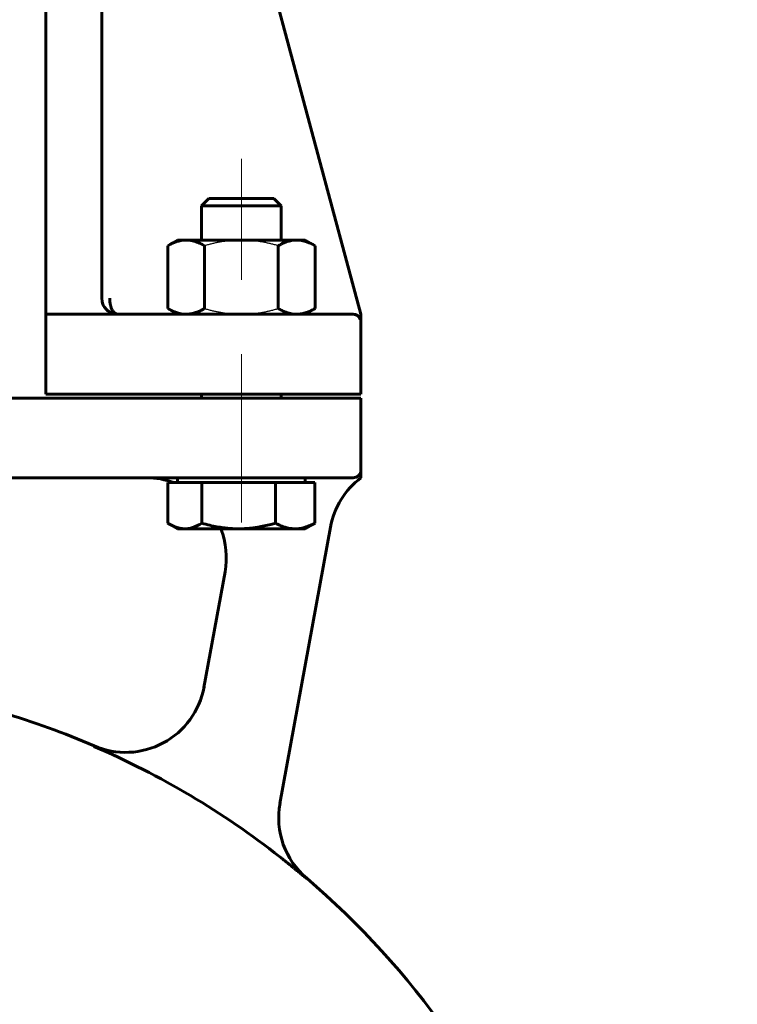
# Model space of a CAD drawing. Header units: millimetres. Extents: x 0 to 596, y 0 to 420.
# Tile 8 of 20: x 192 to 228, y 272 to 321. Entities that reach past the tile are written whole.
import ezdxf

# ---------------------------------------------------------------- set-up
doc = ezdxf.new("R2010")
doc.units = ezdxf.units.MM
for name, pattern in [('K5LT-1', [0]), ('K5LT_AXLED', [19.5, 15, -1.5, 1.5, -1.5]), ('K5LT_BASIC', [0]), ('K5LT_THIN', [0])]:
    doc.linetypes.add(name, pattern=pattern)
doc.layers.add('Системный слой', color=7, linetype='Continuous')
doc.layers.add('Системный слой (1)', color=7, linetype='Continuous', true_color=0x6c6c6c)
doc.styles.add('KDIMTEXTSTYLE', font='txt', dxfattribs={"width": 0.96, "oblique": 15, "height": 5})
doc.styles.add('KTEXTSTYLE', font='txt', dxfattribs={"width": 0.96, "height": 5})
doc.dimstyles.new('KDIMSTYLE (0.40)', dxfattribs={"dimtxt": 5, "dimasz": 1, "dimexe": 2, "dimexo": 0, "dimgap": 1, "dimtad": 1, "dimlfac": 2.5, "dimtxsty": 'KDIMTEXTSTYLE', "dimsah": 1, "dimcen": 0, "dimdle": 1, "dimadec": 0, "dimazin": 0, "dimtfac": 0.667, "dimtmove": 0, "dimatfit": 3, "dimfxl": 1, "dimtvp": 1, "dimtolj": 1, "dimtzin": 0, "dimarcsym": 0})

# ---------------------------------------------------------------- blocks, each defined once
blk = doc.blocks.new('U1')
at = {"layer": 'Системный слой (1)', "color": 143, "linetype": 'K5LT_BASIC', "lineweight": 60, "true_color": 0x33acca}
for p, q in [((196.6, 306.362), (193, 306.362)), ((204.805, 306.362), (196.6, 306.362))]:
    blk.add_line(p, q, dxfattribs=at)
blk = doc.blocks.new('U3')
at = {"layer": 'Системный слой (1)', "color": 143, "linetype": 'K5LT_BASIC', "lineweight": 60, "true_color": 0x33acca}
for p, q in [((196.197, 306.473), (196.021, 306.611)), ((196.396, 306.389), (196.197, 306.473)), ((196.6, 306.362), (196.396, 306.389))]:
    blk.add_line(p, q, dxfattribs=at)
blk = doc.blocks.new('U14')
at = {"layer": 'Системный слой (1)', "color": 143, "linetype": 'K5LT_BASIC', "lineweight": 60, "true_color": 0x33acca}
for start, end in [(70.0499, 90), (349.6441, 21.0996)]:
    blk.add_arc((198.05, 294.162), 4, start, end, dxfattribs=at)
blk = doc.blocks.new('U17')
at = {"layer": 'Системный слой (1)', "color": 143, "linetype": 'K5LT_BASIC', "lineweight": 60, "true_color": 0x33acca}
for start, end in [(23.6575, 90), (8.4948, 15.6602)]:
    blk.add_arc((208.405, 305.962), 0.4, start, end, dxfattribs=at)
blk = doc.blocks.new('U24')
at = {"layer": 'Системный слой (1)', "color": 143, "linetype": 'K5LT_BASIC', "lineweight": 60, "true_color": 0x33acca}
for start, end in [(106.6014, 113.2947), (66.7053, 73.3986), (130.4969, 159.0486), (20.9328, 49.5031)]:
    blk.add_arc((178.805, 246.143), 42, start, end, dxfattribs=at)
blk = doc.blocks.new('U33')
at = {"layer": 'Системный слой (1)', "color": 143, "linetype": 'K5LT_BASIC', "lineweight": 60, "true_color": 0x33acca}
for p, q in [((199.113, 295.888), (199.14, 295.871)), ((199.14, 295.871), (199.167, 295.855)), ((199.167, 295.855), (199.194, 295.839)), ((199.194, 295.839), (199.464, 295.706)), ((199.464, 295.706), (199.719, 295.628)), ((199.719, 295.628), (199.969, 295.602))]:
    blk.add_line(p, q, dxfattribs=at)
blk = doc.blocks.new('D3')
at = {"layer": 'Системный слой (1)'}
for points in [[(282.804, 404.655), (282.145, 409.655), (281.487, 404.655), (282.145, 405.155)], [(282.145, 169.562), (282.804, 174.562), (282.145, 174.062), (281.487, 174.562)]]:
    blk.add_hatch(color=7, dxfattribs=at).paths.add_polyline_path(points)
at = {"layer": 'Системный слой (1)', "color": 7, "linetype": 'K5LT_THIN', "lineweight": 18, "true_color": 0xffffff}
for p, q in [((183.805, 409.655), (284.145, 409.655)), ((281.487, 404.655), (282.145, 409.655)), ((282.145, 409.655), (282.804, 404.655)), ((282.145, 409.655), (282.145, 169.562)), ((282.145, 405.155), (281.487, 404.655)), ((282.804, 404.655), (282.145, 405.155)), ((282.145, 169.562), (281.487, 174.562)), ((281.487, 174.562), (282.145, 174.062)), ((282.145, 174.062), (282.804, 174.562)), ((282.804, 174.562), (282.145, 169.562)), ((234.805, 169.562), (284.145, 169.562))]:
    blk.add_line(p, q, dxfattribs=at)
blk.add_wipeout([(281.145, 283.804), (273.764, 283.804), (273.764, 294.949), (281.145, 294.949)]).dxf.layer = 'Системный слой (1)'
at = {"layer": 'Системный слой (1)', "color": 7, "insert": (274.558, 283.804), "char_height": 5, "attachment_point": 1, "rotation": 90, "style": 'KTEXTSTYLE'}
blk.add_mtext('\\fArial|b0|c204|p34;\\H5.0;\\W1.000;\\Q15;\\fGOST Type AU|b0|i0|c204|p34;\\Q15;\\W0.960;686', dxfattribs=at)
blk = doc.blocks.new('KDIMARROW_01')
at = {"layer": 'Системный слой'}
blk.add_hatch(color=0, dxfattribs=at).paths.add_polyline_path([(0, 0), (-5, 0.658), (-4.5, 0), (-5, -0.658)])
at = {"layer": 'Системный слой', "color": 0, "linetype": 'K5LT_THIN', "lineweight": 18}
for p, q in [((-4.5, 0), (-5, 0.658)), ((-5, 0.658), (0, 0)), ((0, 0), (-5, -0.658)), ((-5, -0.658), (-4.5, 0))]:
    blk.add_line(p, q, dxfattribs=at)
at = {"layer": 'Системный слой (1)', "color": 0, "linetype": 'K5LT_THIN', "lineweight": 18}
blk.add_line((173.36, 45.23), (172.96, 45.23), dxfattribs=at)
blk = doc.blocks.new('D4')
at = {"layer": 'Системный слой (1)'}
for points in [[(263.501, 380.162), (262.843, 385.162), (262.184, 380.162), (262.843, 380.662)], [(262.843, 169.562), (263.501, 174.562), (262.843, 174.062), (262.184, 174.562)]]:
    blk.add_hatch(color=7, dxfattribs=at).paths.add_polyline_path(points)
at = {"layer": 'Системный слой (1)', "color": 7, "linetype": 'K5LT_THIN', "lineweight": 18, "true_color": 0xffffff}
for p, q in [((187.174, 385.162), (264.843, 385.162)), ((262.184, 380.162), (262.843, 385.162)), ((262.843, 385.162), (263.501, 380.162)), ((262.843, 169.562), (262.843, 385.162)), ((262.843, 380.662), (262.184, 380.162)), ((263.501, 380.162), (262.843, 380.662)), ((262.843, 169.562), (262.184, 174.562)), ((262.184, 174.562), (262.843, 174.062)), ((262.843, 174.062), (263.501, 174.562)), ((263.501, 174.562), (262.843, 169.562)), ((234.805, 169.562), (264.843, 169.562))]:
    blk.add_line(p, q, dxfattribs=at)
blk.add_wipeout([(261.843, 283.22), (254.461, 283.22), (254.461, 293.477), (261.843, 293.477)]).dxf.layer = 'Системный слой (1)'
at = {"layer": 'Системный слой (1)', "color": 7, "insert": (255.255, 283.22), "char_height": 5, "attachment_point": 1, "rotation": 90, "style": 'KTEXTSTYLE'}
blk.add_mtext('\\fArial|b0|c204|p34;\\H5.0;\\W1.000;\\Q15;\\fGOST Type AU|b0|i0|c204|p34;\\Q15;\\W0.960;539', dxfattribs=at)

msp = doc.modelspace()

# ---------------------------------------------------------------- linework, layer by layer
at = {"layer": 'Системный слой (1)', "color": 143, "linetype": 'K5LT_BASIC', "lineweight": 60, "true_color": 0x33acca}
for p, q in [((193.0002, 361.2837), (193.0002, 306.3622)), ((195.8002, 307.1622), (195.8002, 361.2837)), ((208.805, 306.3622), (201.2379, 334.4837)), ((201.1731, 312.1622), (200.805, 311.7941)), ((204.4369, 312.1622), (201.1731, 312.1622)), ((204.4369, 312.1622), (204.805, 311.7941)), ((200.805, 311.7941), (204.8033, 311.7941)), ((200.805, 310.0822), (200.805, 311.7941)), ((204.8033, 311.7941), (204.805, 311.7941)), ((204.805, 310.0822), (204.805, 311.7941)), ((199.605, 310.0822), (199.11, 309.7964)), ((199.605, 310.0822), (200.0337, 310.0822)), ((200.0337, 310.0822), (202.805, 310.0822)), ((202.805, 310.0822), (205.5763, 310.0822)), ((205.5763, 310.0822), (206.005, 310.0822)), ((206.005, 310.0822), (206.5, 309.7964)), ((199.11, 309.7964), (199.11, 306.648)), ((200.9575, 309.7964), (200.9575, 306.648)), ((204.6525, 309.7964), (204.6525, 306.648)), ((206.5, 309.7964), (206.5, 306.648)), ((195.8411, 306.9113), (195.8386, 306.9188)), ((199.605, 306.3622), (199.11, 306.648)), ((206.005, 306.3622), (206.5, 306.648)), ((193.0002, 306.3622), (193.0002, 305.9622)), ((208.405, 306.3622), (204.805, 306.3622)), ((208.1755, 306.3622), (206.005, 306.3622)), ((208.805, 306.2331), (208.805, 306.3622)), ((208.805, 305.9622), (208.805, 306.2331)), ((193.0002, 302.3622), (193.0002, 305.9622)), ((208.805, 302.3622), (208.805, 305.9622)), ((192.7884, 302.1622), (188.805, 302.1622)), ((193.1868, 302.1622), (192.7884, 302.1622)), ((193.0002, 302.3622), (204.805, 302.3622)), ((204.805, 302.1622), (193.1868, 302.1622)), ((200.805, 302.1622), (200.805, 302.3622)), ((204.805, 302.3622), (208.805, 302.3622)), ((204.805, 302.1622), (204.805, 302.3622)), ((208.805, 302.1622), (204.805, 302.1622)), ((208.805, 298.5622), (208.805, 302.1622)), ((208.805, 298.1622), (208.805, 298.5622)), ((188.805, 298.1622), (193.1868, 298.1622)), ((193.1868, 298.1622), (204.805, 298.1622)), ((199.1132, 297.9221), (199.1132, 295.8879)), ((199.1132, 297.9221), (199.9692, 297.9221)), ((199.605, 297.9221), (199.605, 298.1622)), ((199.9692, 297.9221), (200.8252, 297.9221)), ((200.8252, 297.9221), (200.8252, 295.8879)), ((200.8252, 297.9221), (202.6711, 297.9221)), ((202.6711, 297.9221), (204.517, 297.9221)), ((204.517, 297.9221), (205.5069, 297.9221)), ((204.517, 297.9221), (204.517, 295.8879)), ((204.805, 298.1622), (208.405, 298.1622)), ((205.5069, 297.9221), (206.4968, 297.9221)), ((206.005, 297.9221), (206.005, 298.1622)), ((206.4968, 297.9221), (206.4968, 295.8879)), ((199.605, 295.6021), (199.1937, 295.8396)), ((206.005, 295.6021), (206.4163, 295.8396)), ((199.9692, 295.6021), (199.605, 295.6021)), ((202.6711, 295.6021), (199.9692, 295.6021)), ((205.5069, 295.6021), (202.6711, 295.6021)), ((204.7406, 281.8301), (207.272, 295.6826)), ((206.005, 295.6021), (205.5069, 295.6021)), ((201.9853, 293.4431), (200.9271, 287.6528))]:
    msp.add_line(p, q, dxfattribs=at)
at = {"layer": 'Системный слой (1)', "color": 30, "linetype": 'K5LT_AXLED', "lineweight": 18, "true_color": 0xff8000}
for p, q in [((202.805, 314.1622), (202.805, 308.0822)), ((202.805, 304.3622), (202.805, 300.1622)), ((202.805, 300.1622), (202.805, 295.9221))]:
    msp.add_line(p, q, dxfattribs=at)
at = {"layer": 'Системный слой (1)', "color": 143, "linetype": 'K5LT_BASIC', "lineweight": 60, "true_color": 0x33acca}
for centre, radius, start, end in [((196.6002, 307.1622), 0.8, 180, 270), ((196.6002, 307.1622), 0.8, 180, 270), ((208.405, 305.9622), 0.4, 0, 90), ((208.405, 298.5622), 0.4, 270, 0), ((211.2068, 294.9635), 4, 126.90243, 169.6441), ((196.9962, 288.3933), 4, 246.70526, 349.6441), ((178.805, 246.1431), 41.9767, 51.85168, 66.69794), ((208.6777, 281.1234), 4, 169.6441, 229.50314)]:
    msp.add_arc(centre, radius, start, end, dxfattribs=at)
for points, knots in [([(200.0337, 310.0822), (199.9917, 310.0822), (199.9093, 310.0785), (199.7871, 310.062), (199.6703, 310.0366), (199.5399, 309.9982), (199.393, 309.9422), (199.2437, 309.871), (199.1487, 309.8187), (199.11, 309.7964)], [0, 0, 0, 0, 1.4810033, 2.8626717, 4.1512844, 5.363168, 7.1127658, 8.8326823, 10, 10, 10, 10]), ([(200.9575, 309.7964), (200.8889, 309.8359), (200.7597, 309.9041), (200.5818, 309.9797), (200.4233, 310.0307), (200.272, 310.0643), (200.1446, 310.0796), (200.0631, 310.0822), (200.0337, 310.0822)], [0, 0, 0, 0, 1.8056861, 3.5183883, 5.1040191, 6.5175992, 8.1093693, 9, 9, 9, 9]), ([(205.5763, 310.0822), (205.5342, 310.0822), (205.4519, 310.0785), (205.3297, 310.062), (205.2129, 310.0366), (205.0825, 309.9982), (204.9356, 309.9422), (204.7863, 309.871), (204.6913, 309.8187), (204.6525, 309.7964)], [0, 0, 0, 0, 1.4810033, 2.8626717, 4.1512844, 5.363168, 7.1127658, 8.8326823, 10, 10, 10, 10]), ([(206.5, 309.7964), (206.4315, 309.8359), (206.3023, 309.9041), (206.1244, 309.9797), (205.9659, 310.0307), (205.8146, 310.0643), (205.6872, 310.0796), (205.6057, 310.0822), (205.5763, 310.0822)], [0, 0, 0, 0, 1.8056861, 3.5183883, 5.1040191, 6.5175992, 8.1093693, 9, 9, 9, 9]), ([(196.6002, 306.3622), (196.5747, 306.3622), (196.5356, 306.3699), (196.4787, 306.3984), (196.4294, 306.4363), (196.3783, 306.4938), (196.337, 306.5575), (196.3052, 306.6203), (196.2825, 306.6747), (196.2643, 306.7266), (196.2485, 306.7795), (196.2332, 306.8414), (196.2185, 306.9179), (196.2079, 306.9991), (196.2016, 307.0821), (196.2003, 307.1342), (196.2002, 307.1622)], [0, 0, 0, 0, 2.0757535, 3.1702263, 4.7549429, 6.3403094, 7.9261008, 8.9845422, 9.9674527, 10.7997918, 11.5568551, 12.4647217, 13.5986492, 14.8832552, 15.8657816, 17, 17, 17, 17]), ([(195.8976, 306.7805), (195.895, 306.7854), (195.8925, 306.7903), (195.8895, 306.7959), (195.8891, 306.7967), (195.8832, 306.8081), (195.878, 306.819), (195.868, 306.841), (195.8632, 306.8521), (195.8565, 306.8687), (195.8544, 306.874), (195.8513, 306.8822), (195.8503, 306.8851), (195.848, 306.8913), (195.8468, 306.8946), (195.8441, 306.9024), (195.8426, 306.9068), (195.8411, 306.9113)], [0.6390725, 0.6390725, 0.6390725, 0.6390725, 1.7459861, 1.7459861, 1.9172175, 1.9172175, 4.3172175, 4.3172175, 6.7172175, 6.7172175, 7.8430335, 7.8430335, 8.4487555, 8.4487555, 9.1409862, 9.1409862, 10.0704249, 10.0704249, 10.0704249, 10.0704249]), ([(196.6002, 306.3622), (196.5905, 306.3623), (196.5809, 306.3623), (196.5541, 306.3634), (196.537, 306.3646), (196.4856, 306.3699), (196.4512, 306.3758), (196.377, 306.3937), (196.3373, 306.4066), (196.2619, 306.4376), (196.2261, 306.4555), (196.1591, 306.4953), (196.1277, 306.517), (196.0825, 306.5532), (196.0675, 306.5661), (196.0493, 306.583), (196.0456, 306.5866), (196.0386, 306.5933), (196.0353, 306.5965), (196.0256, 306.6062), (196.0193, 306.6128), (196.0102, 306.6226), (196.0073, 306.6257), (196.0045, 306.6288)], [0.0001121, 0.0001121, 0.0001121, 0.0001121, 0.830695, 0.830695, 2.2844113, 2.2844113, 5.1918439, 5.1918439, 8.564118, 8.564118, 11.7089348, 11.7089348, 14.6535568, 14.6535568, 16.1602199, 16.1602199, 16.5544233, 16.5544233, 16.9022129, 16.9022129, 17.597792, 17.597792, 17.9181165, 17.9181165, 17.9181165, 17.9181165]), ([(199.11, 306.648), (199.1785, 306.6084), (199.3077, 306.5402), (199.4856, 306.4646), (199.6441, 306.4137), (199.7954, 306.38), (199.9228, 306.3648), (200.0044, 306.3622), (200.0337, 306.3622)], [0, 0, 0, 0, 1.8056861, 3.5183883, 5.1040191, 6.5175992, 8.1093693, 9, 9, 9, 9]), ([(200.0337, 306.3622), (200.0758, 306.3622), (200.1581, 306.3659), (200.2803, 306.3823), (200.3971, 306.4078), (200.5275, 306.4461), (200.6744, 306.5021), (200.8237, 306.5734), (200.9187, 306.6256), (200.9575, 306.648)], [0, 0, 0, 0, 1.4810033, 2.8626717, 4.1512844, 5.363168, 7.1127658, 8.8326823, 10, 10, 10, 10]), ([(204.6525, 306.648), (204.7211, 306.6084), (204.8503, 306.5402), (205.0282, 306.4646), (205.1867, 306.4137), (205.338, 306.38), (205.4654, 306.3648), (205.5469, 306.3622), (205.5763, 306.3622)], [0, 0, 0, 0, 1.8056861, 3.5183883, 5.1040191, 6.5175992, 8.1093693, 9, 9, 9, 9]), ([(205.5763, 306.3622), (205.6183, 306.3622), (205.7007, 306.3659), (205.8229, 306.3823), (205.9397, 306.4078), (206.0701, 306.4461), (206.217, 306.5021), (206.3663, 306.5734), (206.4613, 306.6256), (206.5, 306.648)], [0, 0, 0, 0, 1.4810033, 2.8626717, 4.1512844, 5.363168, 7.1127658, 8.8326823, 10, 10, 10, 10]), ([(199.9692, 295.6021), (200.0082, 295.6021), (200.0845, 295.6058), (200.1977, 295.6223), (200.3059, 295.6477), (200.4268, 295.6861), (200.5629, 295.7421), (200.7013, 295.8133), (200.7893, 295.8656), (200.8252, 295.8879)], [0, 0, 0, 0, 1.4810033, 2.8626717, 4.1512844, 5.363168, 7.1127658, 8.8326823, 10, 10, 10, 10]), ([(200.8252, 295.8879), (200.9622, 295.8484), (201.2203, 295.7802), (201.5759, 295.7046), (201.8926, 295.6536), (202.195, 295.62), (202.4495, 295.6047), (202.6124, 295.6021), (202.6711, 295.6021)], [0, 0, 0, 0, 1.8056861, 3.5183883, 5.1040191, 6.5175992, 8.1093693, 9, 9, 9, 9]), ([(202.6711, 295.6021), (202.7552, 295.6021), (202.9196, 295.6058), (203.1639, 295.6223), (203.3973, 295.6477), (203.6578, 295.6861), (203.9513, 295.7421), (204.2498, 295.8133), (204.4396, 295.8656), (204.517, 295.8879)], [0, 0, 0, 0, 1.4810033, 2.8626717, 4.1512844, 5.363168, 7.1127658, 8.8326823, 10, 10, 10, 10]), ([(204.517, 295.8879), (204.5905, 295.8484), (204.7289, 295.7802), (204.9196, 295.7046), (205.0894, 295.6536), (205.2516, 295.62), (205.3881, 295.6047), (205.4754, 295.6021), (205.5069, 295.6021)], [0, 0, 0, 0, 1.8056861, 3.5183883, 5.1040191, 6.5175992, 8.1093693, 9, 9, 9, 9]), ([(205.5069, 295.6021), (205.552, 295.6021), (205.6402, 295.6058), (205.7712, 295.6223), (205.8963, 295.6477), (206.036, 295.6861), (206.1935, 295.7421), (206.3535, 295.8133), (206.4553, 295.8656), (206.4968, 295.8879)], [0, 0, 0, 0, 1.4810033, 2.8626717, 4.1512844, 5.363168, 7.1127658, 8.8326823, 10, 10, 10, 10]), ([(206.0775, 278.0679), (206.021, 278.1154), (205.924, 278.1964), (205.7664, 278.327), (205.6559, 278.4177), (205.5398, 278.5124), (205.4668, 278.5717), (205.3939, 278.6303), (205.3421, 278.6719), (205.2754, 278.7254), (205.2087, 278.7786), (205.1513, 278.8243), (205.0766, 278.8837), (204.9915, 278.9513), (204.8652, 279.0509), (204.79, 279.1095), (204.734, 279.1542)], [0, 0, 0, 0, 2.2308117, 3.8033123, 6.1480421, 6.5103569, 8.2960855, 8.9752061, 9.3045664, 10.2709888, 11.5032432, 11.8022173, 12.3973186, 14.2538855, 14.9054699, 17, 17, 17, 17])]:
    msp.add_open_spline(points, degree=3, knots=knots, dxfattribs=at)
at = {"layer": 'Системный слой (1)', "color": 7, "linetype": 'K5LT-1'}
for points, knots in [([(202.805, 310.0822), (202.7713, 310.0822), (202.7045, 310.0816), (202.6051, 310.0789), (202.5227, 310.0752), (202.4566, 310.0713), (202.3935, 310.0671), (202.3168, 310.061), (202.2266, 310.0525), (202.1361, 310.0425), (202.0147, 310.0272), (201.8616, 310.0045), (201.6808, 309.9723), (201.5023, 309.9357), (201.3258, 309.895), (201.1752, 309.8568), (201.0515, 309.8231), (200.9889, 309.8054), (200.9575, 309.7964)], [0.46856778, 0.46856778, 0.46856778, 0.46856778, 0.49489262, 0.52121747, 0.54754232, 0.56070474, 0.57386717, 0.59768137, 0.62149557, 0.64530977, 0.66912398, 0.71675238, 0.76438079, 0.80756948, 0.85075817, 0.89394686, 0.9155412, 0.93713555, 0.93713555, 0.93713555, 0.93713555]), ([(204.6525, 309.7964), (204.622, 309.8052), (204.5605, 309.8226), (204.468, 309.8478), (204.3775, 309.8713), (204.2886, 309.8934), (204.2008, 309.9142), (204.0849, 309.9403), (203.9692, 309.9641), (203.853, 309.9858), (203.764, 310.0012), (203.6756, 310.0152), (203.5585, 310.0321), (203.4135, 310.0499), (203.2621, 310.064), (203.132, 310.0729), (203.0232, 310.0782), (202.9143, 310.0814), (202.8415, 310.0822), (202.805, 310.0822)], [0, 0, 0, 0, 0.02136, 0.04272, 0.06408, 0.08544, 0.1068, 0.12816, 0.17088, 0.19367779, 0.21647559, 0.23927338, 0.26207118, 0.30766677, 0.35326236, 0.38208871, 0.41091507, 0.43974142, 0.46856778, 0.46856778, 0.46856778, 0.46856778]), ([(200.9575, 306.648), (200.988, 306.6392), (201.0495, 306.6217), (201.142, 306.5966), (201.2325, 306.573), (201.3214, 306.5509), (201.4093, 306.5301), (201.5251, 306.504), (201.6408, 306.4802), (201.757, 306.4585), (201.8461, 306.4431), (201.9344, 306.4291), (202.0515, 306.4122), (202.1965, 306.3944), (202.3479, 306.3803), (202.478, 306.3714), (202.5868, 306.3661), (202.6957, 306.3629), (202.7685, 306.3622), (202.805, 306.3622)], [0, 0, 0, 0, 0.02136, 0.04272, 0.06408, 0.08544, 0.1068, 0.12816, 0.17088, 0.19367779, 0.21647559, 0.23927338, 0.26207118, 0.30766677, 0.35326236, 0.38208871, 0.41091507, 0.43974142, 0.46856778, 0.46856778, 0.46856778, 0.46856778]), ([(202.805, 306.3622), (202.8387, 306.3622), (202.9055, 306.3628), (203.0049, 306.3655), (203.0873, 306.3692), (203.1534, 306.373), (203.2166, 306.3772), (203.2932, 306.3833), (203.3834, 306.3919), (203.4739, 306.4019), (203.5953, 306.4171), (203.7484, 306.4399), (203.9292, 306.4721), (204.1077, 306.5087), (204.2842, 306.5493), (204.4348, 306.5876), (204.5585, 306.6212), (204.6211, 306.6389), (204.6525, 306.648)], [0.46856778, 0.46856778, 0.46856778, 0.46856778, 0.49489262, 0.52121747, 0.54754232, 0.56070474, 0.57386717, 0.59768137, 0.62149557, 0.64530977, 0.66912398, 0.71675238, 0.76438079, 0.80756948, 0.85075817, 0.89394686, 0.9155412, 0.93713555, 0.93713555, 0.93713555, 0.93713555]), ([(195.4101, 284.6958), (195.4378, 284.6839), (195.4934, 284.6607), (195.5775, 284.6278), (195.6619, 284.597), (195.7463, 284.5683), (195.8311, 284.5415), (195.9447, 284.5084), (196.0629, 284.4783), (196.183, 284.4519), (196.2792, 284.4333), (196.3742, 284.4173), (196.4713, 284.4033), (196.5702, 284.3916), (196.6772, 284.3816), (196.7934, 284.374), (196.9127, 284.37), (197.0268, 284.3694), (197.1373, 284.3719), (197.2476, 284.3774), (197.3527, 284.3856), (197.4533, 284.3961), (197.5821, 284.4127), (197.72, 284.4356), (197.8423, 284.4609), (197.9258, 284.4803), (197.9956, 284.4976), (198.0838, 284.5214), (198.1903, 284.553), (198.3003, 284.5894), (198.4011, 284.626), (198.4894, 284.6605), (198.5747, 284.6962), (198.6572, 284.7329), (198.7388, 284.7713), (198.8186, 284.8112), (198.897, 284.8526), (199.0001, 284.9099), (199.1012, 284.9707), (199.1985, 285.0336), (199.2717, 285.0832), (199.3433, 285.134), (199.4205, 285.1915), (199.5123, 285.2634), (199.6173, 285.3513), (199.7201, 285.4442), (199.8096, 285.5306), (199.8877, 285.6103), (199.9638, 285.6925), (200.0317, 285.7701), (200.0923, 285.8427), (200.1644, 285.9331), (200.2553, 286.0552), (200.3392, 286.1791), (200.4058, 286.2854), (200.4545, 286.3673), (200.502, 286.4518), (200.5687, 286.5774), (200.6327, 286.7109), (200.6912, 286.8479), (200.7304, 286.9468), (200.767, 287.0468), (200.7989, 287.1416), (200.8266, 287.2313), (200.859, 287.3448), (200.8873, 287.4582), (200.9113, 287.5692), (200.922, 287.6249), (200.9271, 287.6528)], [2.7504826, 2.7504826, 2.7504826, 2.7504826, 2.7711359, 2.7917892, 2.8124425, 2.8330957, 2.853749, 2.8744023, 2.9157089, 2.940106, 2.9645031, 2.9881766, 3.0118501, 3.0355236, 3.0591972, 3.0877581, 3.116319, 3.1415645, 3.16681, 3.1920555, 3.217301, 3.240152, 3.263003, 3.3087049, 3.3404781, 3.3563647, 3.3722512, 3.3928888, 3.4219939, 3.4510991, 3.4735878, 3.4960765, 3.516714, 3.5373515, 3.5579891, 3.5786266, 3.5992641, 3.6199017, 3.6611767, 3.6830707, 3.7049647, 3.7266875, 3.7484104, 3.7749208, 3.8098988, 3.8448769, 3.8704615, 3.8960461, 3.9216306, 3.9472152, 3.9674263, 3.9876374, 4.0280596, 4.0753714, 4.0984044, 4.1214373, 4.1444703, 4.1675033, 4.2220603, 4.2463932, 4.2707261, 4.295059, 4.3193919, 4.3400438, 4.3606956, 4.4019993, 4.4230026, 4.4440059, 4.4440059, 4.4440059, 4.4440059])]:
    msp.add_open_spline(points, degree=3, knots=knots, dxfattribs=at)
at = {"layer": 'Системный слой (1)', "color": 143, "linetype": 'K5LT_BASIC', "lineweight": 60, "true_color": 0x33acca}
msp.add_open_spline([(206.4968, 295.8879), (206.47, 295.8712), (206.4431, 295.8551), (206.4161, 295.8395)], degree=3, dxfattribs=at)

# ---------------------------------------------------------------- block references
at = {"layer": 'Системный слой (1)'}
for name in ['U3', 'U1', 'U17', 'U14', 'U33', 'U24']:
    msp.add_blockref(name, (0, 0), dxfattribs=at)

# ---------------------------------------------------------------- next in the draw order: dimensions: what is measured, and where the dimension line sits
at = {"layer": 'Системный слой (1)', "color": 7}
dim = msp.add_linear_dim(base=(282.1454, 409.6548), p1=(234.805, 169.5622), p2=(183.805, 409.6548), angle=90, text='\\fGOST Type AU|b0|c204|p34;\\H5.0;\\W0.960;\\Q15;\\fGOST Type AU|b0|c204|p34;\\H5.0;\\W0.960;\\Q15;\\fGOST Type AU|b0|i0|c204|p34;\\Q15;686', dimstyle='KDIMSTYLE (0.40)', override={"dimexo": 0, "dimblk1": 'KDIMARROW_01', "dimblk2": 'KDIMARROW_01', "dimse1": 0, "dimse2": 0, "dimclrt": 7, "dimtolj": 1}, dxfattribs=at)
dim.commit()
dim.dimension.update_dxf_attribs({"geometry": 'D3', "text_midpoint": (282.1454, 289.6085), "dimtype": 160})

# ---------------------------------------------------------------- next in the draw order: dimensions: what is measured, and where the dimension line sits
dim = msp.add_linear_dim(base=(262.8425, 169.5622), p1=(187.1743, 385.1622), p2=(234.805, 169.5622), angle=90, text='\\fGOST Type AU|b0|c204|p34;\\H5.0;\\W0.960;\\Q15;\\fGOST Type AU|b0|c204|p34;\\H5.0;\\W0.960;\\Q15;\\fGOST Type AU|b0|i0|c204|p34;\\Q15;539', dimstyle='KDIMSTYLE (0.40)', override={"dimexo": 0, "dimblk1": 'KDIMARROW_01', "dimblk2": 'KDIMARROW_01', "dimse1": 0, "dimse2": 0, "dimclrt": 7, "dimtolj": 1}, dxfattribs=at)
dim.commit()
dim.dimension.update_dxf_attribs({"geometry": 'D4', "text_midpoint": (262.8425, 288.5622), "dimtype": 160})

doc.saveas('drawing.dxf')
